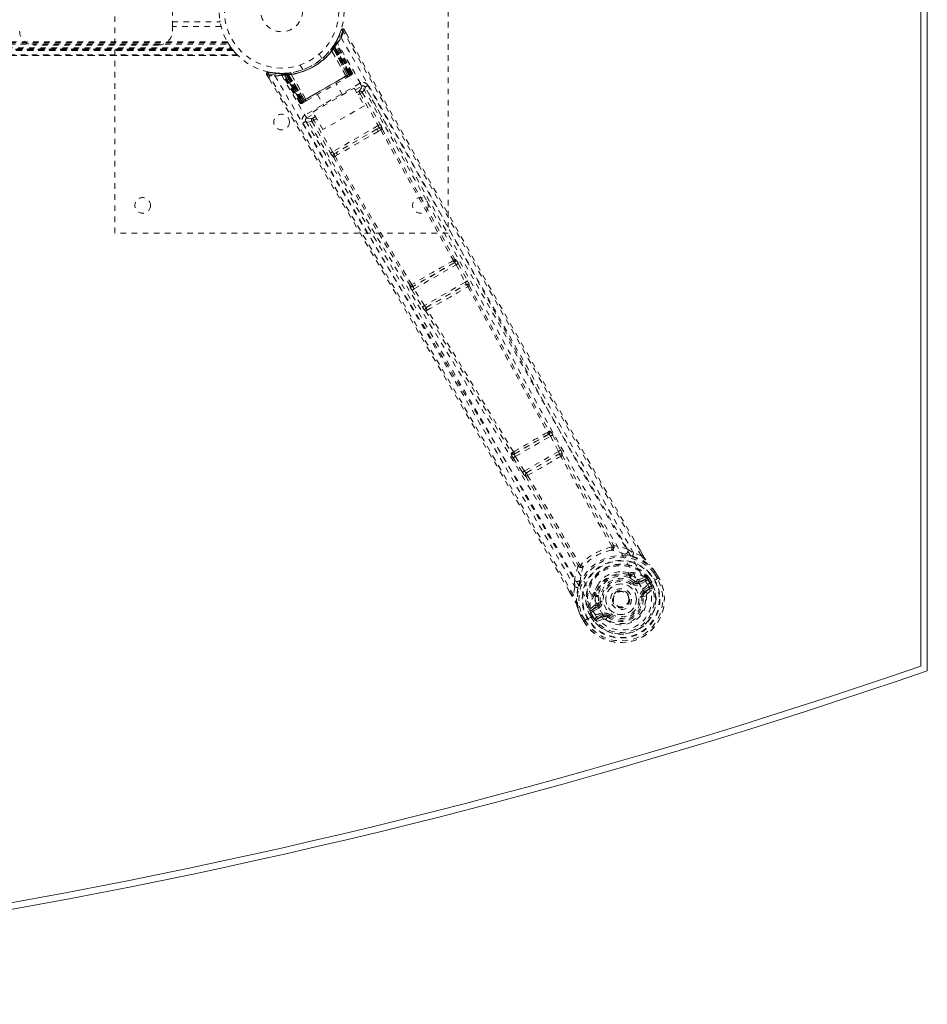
# Model space of a CAD drawing. Header units: inches. Extents: x 7.1 to 78.6, y 22.7 to 58.4.
# Tile 4 of 5: x 62.3 to 78.6, y 22.7 to 40.4. Entities that reach past the tile are written whole.
import ezdxf

# ---------------------------------------------------------------- set-up
doc = ezdxf.new("R2010")
doc.units = ezdxf.units.IN
doc.header["$MEASUREMENT"] = 0
doc.linetypes.add('SLD-Dashed', pattern=[0.075, 0.05, -0.025])
doc.linetypes.add('SLD-Solid', pattern=[0])

msp = doc.modelspace()

# ---------------------------------------------------------------- linework, layer by layer
at = {"color": 7, "linetype": 'SLD-Solid', "lineweight": 15}
for p, q in [((78.472, 28.767), (78.472, 52.348)), ((78.472, 52.348), (78.472, 28.767)), ((78.59, 52.432), (78.59, 28.682))]:
    msp.add_line(p, q, dxfattribs=at)
at = {"color": 7, "linetype": 'SLD-Dashed', "lineweight": 0}
for p, q in [((63.965, 36.557), (63.965, 44.557)), ((69.965, 44.557), (69.965, 36.557)), ((65, 40.276), (65, 40.839)), ((65, 40.36), (65.858, 40.36)), ((65.876, 40.276), (65, 40.276)), ((65, 40.276), (65, 40.192)), ((68.093, 40.217), (68.067, 40.203)), ((68.135, 40.143), (68.093, 40.217)), ((67.987, 40.08), (67.93, 39.974)), ((68.039, 40.212), (67.991, 40.091)), ((66.08, 39.863), (19.6, 39.863)), ((66.077, 39.867), (19.604, 39.867)), ((19.605, 39.869), (66.076, 39.869)), ((19.607, 39.871), (66.074, 39.871)), ((19.623, 39.893), (66.057, 39.893)), ((19.668, 39.959), (66.013, 39.959)), ((19.683, 39.984), (65.997, 39.984)), ((19.694, 40.002), (65.987, 40.002)), ((64.75, 39.942), (62.5, 39.942)), ((66.092, 39.848), (66.078, 39.865)), ((67.852, 39.861), (67.85, 39.859)), ((67.879, 39.896), (67.902, 39.879)), ((67.881, 39.899), (67.897, 39.923)), ((67.881, 39.899), (67.904, 39.882)), ((67.892, 39.916), (67.89, 39.912)), ((67.89, 39.912), (67.913, 39.895)), ((67.891, 39.885), (67.892, 39.886)), ((68.15, 39.398), (67.891, 39.885)), ((67.933, 39.951), (67.892, 39.886)), ((67.892, 39.916), (67.916, 39.899)), ((67.892, 39.886), (68.151, 39.399)), ((67.894, 39.917), (67.893, 39.916)), ((67.934, 39.98), (67.894, 39.917)), ((67.897, 39.923), (67.901, 39.928)), ((67.897, 39.923), (67.921, 39.907)), ((67.901, 39.928), (67.906, 39.936)), ((67.901, 39.928), (67.925, 39.912)), ((67.902, 39.879), (68.172, 39.411)), ((68.175, 39.413), (67.904, 39.882)), ((68.188, 39.42), (67.913, 39.895)), ((67.916, 39.899), (68.191, 39.422)), ((67.925, 39.912), (67.921, 39.907)), ((67.921, 39.907), (68.199, 39.426)), ((67.93, 39.942), (67.925, 39.941)), ((68.203, 39.429), (67.925, 39.912)), ((68.209, 39.428), (67.931, 39.954)), ((68.209, 39.433), (67.933, 39.951)), ((67.952, 39.983), (67.944, 39.97)), ((68.225, 39.442), (67.944, 39.97)), ((67.952, 40.012), (67.945, 39.999)), ((68.236, 39.448), (67.952, 39.983)), ((19.5, 39.752), (66.181, 39.752)), ((66.18, 39.752), (19.501, 39.752)), ((19.502, 39.752), (66.179, 39.752)), ((66.167, 39.764), (19.513, 39.764)), ((66.097, 39.842), (19.584, 39.842)), ((19.584, 39.842), (66.097, 39.842)), ((19.588, 39.847), (66.093, 39.847)), ((19.589, 39.848), (66.092, 39.848)), ((66.09, 39.851), (19.591, 39.851)), ((19.591, 39.851), (66.09, 39.851)), ((66.092, 39.848), (66.097, 39.842)), ((66.097, 39.842), (66.093, 39.847)), ((67.692, 39.699), (67.644, 39.782)), ((67.868, 39.839), (67.867, 39.837)), ((68.124, 39.383), (67.867, 39.837)), ((67.868, 39.839), (68.126, 39.383)), ((67.297, 39.582), (67.346, 39.499)), ((66.696, 39.41), (66.739, 39.338)), ((66.722, 39.426), (66.728, 39.455)), ((66.853, 39.44), (66.728, 39.455)), ((66.96, 39.43), (66.944, 39.43)), ((66.985, 39.416), (66.969, 39.416)), ((67.29, 38.902), (66.969, 39.416)), ((67.055, 39.433), (66.981, 39.43)), ((67.302, 38.909), (66.985, 39.416)), ((67.005, 39.419), (67.322, 38.916)), ((67.083, 39.419), (67.006, 39.416)), ((67.318, 38.918), (67.006, 39.416)), ((67.045, 39.404), (67.043, 39.433)), ((67.043, 39.433), (67.049, 39.433)), ((67.045, 39.404), (67.324, 38.921)), ((67.051, 39.404), (67.045, 39.404)), ((67.051, 39.404), (67.049, 39.433)), ((67.328, 38.924), (67.051, 39.404)), ((67.057, 39.434), (67.055, 39.433)), ((67.062, 39.434), (67.058, 39.434)), ((67.06, 39.405), (67.058, 39.434)), ((67.336, 38.928), (67.06, 39.405)), ((67.065, 39.405), (67.062, 39.434)), ((67.065, 39.405), (67.339, 38.93)), ((67.077, 39.435), (67.081, 39.436)), ((67.08, 39.407), (67.077, 39.435)), ((67.08, 39.407), (67.352, 38.937)), ((67.084, 39.407), (67.081, 39.436)), ((67.083, 39.419), (67.085, 39.42)), ((67.375, 38.951), (67.083, 39.419)), ((67.355, 38.939), (67.084, 39.407)), ((67.085, 39.42), (67.377, 38.952)), ((67.128, 39.442), (67.125, 39.441)), ((67.138, 39.417), (67.136, 39.417)), ((67.402, 38.965), (67.136, 39.417)), ((67.138, 39.417), (67.403, 38.967)), ((68.199, 39.426), (67.328, 38.924)), ((67.339, 38.93), (68.188, 39.42)), ((67.346, 39.499), (67.348, 39.5)), ((68.172, 39.411), (67.355, 38.939)), ((68.124, 39.383), (68.126, 39.383)), ((68.14, 39.359), (68.198, 39.392)), ((68.151, 39.399), (68.15, 39.398)), ((68.151, 39.399), (68.209, 39.433)), ((68.172, 39.411), (68.175, 39.413)), ((68.202, 39.395), (68.205, 39.397)), ((68.213, 39.401), (68.217, 39.404)), ((68.217, 39.404), (68.216, 39.406)), ((68.223, 39.407), (68.223, 39.407)), ((68.224, 39.408), (68.227, 39.41)), ((68.225, 39.442), (68.236, 39.448)), ((68.377, 39.255), (67.387, 38.683)), ((67.527, 38.737), (68.273, 39.167)), ((68.063, 39.046), (67.947, 39.248)), ((68.273, 39.167), (68.456, 38.85)), ((68.291, 39.135), (68.408, 39.203)), ((68.469, 39.186), (68.458, 39.199)), ((68.47, 39.184), (68.465, 39.192)), ((68.471, 39.182), (68.47, 39.184)), ((68.871, 38.474), (68.471, 39.183)), ((67.609, 39.053), (67.725, 38.851)), ((68.32, 39.086), (68.356, 39.107)), ((68.342, 39.047), (68.379, 39.068)), ((68.379, 39.068), (68.703, 38.493)), ((68.418, 39.09), (68.742, 38.515)), ((67.29, 38.902), (67.302, 38.909)), ((67.318, 38.918), (67.375, 38.951)), ((67.327, 38.891), (67.331, 38.892)), ((67.332, 38.893), (67.332, 38.893)), ((67.339, 38.897), (67.343, 38.899)), ((67.351, 38.903), (67.354, 38.905)), ((67.352, 38.937), (67.355, 38.939)), ((67.358, 38.908), (67.416, 38.941)), ((67.377, 38.952), (67.375, 38.951)), ((67.402, 38.965), (67.403, 38.967)), ((68.456, 38.85), (67.71, 38.42)), ((67.417, 38.631), (67.545, 38.705)), ((67.574, 38.655), (67.526, 38.628)), ((67.71, 38.42), (67.527, 38.737)), ((67.395, 38.586), (67.401, 38.569)), ((67.398, 38.576), (67.403, 38.568)), ((67.403, 38.568), (67.403, 38.566)), ((67.403, 38.566), (67.817, 37.865)), ((67.51, 38.566), (67.846, 37.998)), ((67.596, 38.616), (67.548, 38.589)), ((67.884, 38.021), (67.548, 38.589)), ((68.703, 38.493), (67.884, 38.021)), ((68.717, 38.45), (68.676, 38.427)), ((68.676, 38.427), (67.955, 38.011)), ((68.708, 38.391), (68.75, 38.416)), ((67.955, 38.011), (67.914, 37.987)), ((67.928, 37.941), (67.97, 37.965)), ((69.965, 36.557), (63.965, 36.557)), ((70.077, 36.024), (69.336, 35.596)), ((69.352, 35.553), (70.106, 35.989)), ((70.071, 36.023), (70.077, 36.024)), ((70.094, 36.084), (70.087, 36.083)), ((70.106, 35.989), (70.273, 35.678)), ((70.145, 36.01), (70.312, 35.699)), ((69.279, 35.617), (69.275, 35.611)), ((70.273, 35.678), (69.537, 35.254)), ((69.571, 35.221), (70.284, 35.632)), ((70.284, 35.632), (70.283, 35.632)), ((70.345, 35.614), (70.345, 35.615)), ((69.314, 35.53), (69.499, 35.23)), ((69.336, 35.596), (69.339, 35.601)), ((69.537, 35.254), (69.352, 35.553)), ((69.556, 35.159), (69.556, 35.159)), ((69.572, 35.221), (69.571, 35.221)), ((71.779, 32.995), (71.792, 32.998)), ((71.775, 32.938), (71.159, 32.582)), ((71.173, 32.538), (71.807, 32.904)), ((71.762, 32.935), (71.775, 32.938)), ((71.807, 32.904), (71.951, 32.631)), ((71.846, 32.925), (71.99, 32.651)), ((71.108, 32.607), (71.099, 32.597)), ((71.951, 32.631), (71.337, 32.277)), ((71.99, 32.651), (72.005, 32.621)), ((71.135, 32.514), (71.3, 32.253)), ((71.159, 32.582), (71.168, 32.592)), ((71.337, 32.277), (71.173, 32.538)), ((71.376, 32.247), (71.957, 32.583)), ((71.957, 32.583), (71.957, 32.582)), ((72.018, 32.563), (72.019, 32.564)), ((71.3, 32.253), (71.319, 32.225)), ((71.377, 32.247), (71.376, 32.247)), ((71.361, 32.184), (71.362, 32.184)), ((73.194, 30.871), (73.302, 30.804)), ((73.468, 30.766), (73.417, 30.854)), ((73.469, 30.766), (73.418, 30.854)), ((73.443, 30.752), (73.302, 30.804)), ((72.244, 30.193), (72.239, 30.32)), ((73.207, 30.451), (73.226, 30.442)), ((73.24, 30.386), (73.228, 30.405)), ((73.246, 30.421), (73.258, 30.402)), ((73.305, 30.271), (73.323, 30.294)), ((73.323, 30.294), (73.334, 30.288)), ((73.391, 30.286), (73.515, 30.329)), ((73.512, 30.365), (73.401, 30.326)), ((73.515, 30.329), (73.403, 30.264)), ((73.53, 30.303), (73.418, 30.238)), ((73.512, 30.365), (73.526, 30.361)), ((73.531, 30.359), (73.526, 30.361)), ((73.548, 30.341), (73.555, 30.33)), ((73.563, 30.327), (73.548, 30.341)), ((73.551, 30.237), (73.681, 30.312)), ((73.555, 30.33), (73.594, 30.263)), ((73.588, 30.343), (73.563, 30.327)), ((73.599, 30.266), (73.563, 30.327)), ((73.588, 30.343), (73.624, 30.281)), ((73.588, 30.343), (73.588, 30.343)), ((73.73, 30.341), (73.672, 30.441)), ((73.681, 30.312), (73.686, 30.315)), ((73.686, 30.315), (73.706, 30.326)), ((73.697, 30.456), (73.695, 30.459)), ((73.755, 30.353), (73.696, 30.455)), ((73.756, 30.355), (73.697, 30.456)), ((73.706, 30.326), (73.753, 30.353)), ((73.753, 30.353), (73.756, 30.355)), ((72.244, 30.193), (72.218, 30.045)), ((73.391, 30.286), (73.403, 30.264)), ((73.479, 30.133), (73.58, 30.191)), ((73.494, 30.107), (73.595, 30.165)), ((73.595, 30.165), (73.504, 30.089)), ((73.548, 30.069), (73.639, 30.149)), ((73.594, 30.263), (73.599, 30.266)), ((72.193, 30.029), (72.149, 30.106)), ((72.15, 30.107), (72.194, 30.03)), ((72.595, 30.077), (72.596, 30.098)), ((72.603, 30.05), (72.614, 30.031)), ((72.626, 30.057), (72.637, 30.038)), ((73.474, 30.021), (73.45, 30.018)), ((73.474, 30.031), (73.474, 30.021)), ((73.533, 30.029), (73.474, 30.021)), ((73.504, 30.089), (73.494, 30.107)), ((72.515, 29.777), (72.519, 29.792)), ((72.515, 29.777), (72.515, 29.772)), ((72.608, 29.868), (72.519, 29.792)), ((72.519, 29.792), (72.519, 29.792)), ((72.519, 29.792), (72.519, 29.792)), ((72.548, 29.771), (72.648, 29.857)), ((72.661, 29.836), (72.548, 29.771)), ((72.676, 29.81), (72.563, 29.745)), ((72.648, 29.857), (72.661, 29.836)), ((72.675, 29.92), (72.704, 29.924)), ((72.675, 29.907), (72.675, 29.92)), ((72.942, 29.893), (72.935, 29.907)), ((72.946, 29.886), (72.942, 29.893)), ((72.346, 29.68), (72.348, 29.677)), ((72.406, 29.575), (72.348, 29.677)), ((72.349, 29.677), (72.407, 29.575)), ((72.373, 29.691), (72.431, 29.591)), ((72.409, 29.577), (72.455, 29.604)), ((72.455, 29.604), (72.475, 29.616)), ((72.475, 29.616), (72.48, 29.619)), ((72.48, 29.619), (72.61, 29.694)), ((72.526, 29.728), (72.5, 29.715)), ((72.5, 29.715), (72.5, 29.715)), ((72.536, 29.652), (72.5, 29.715)), ((72.522, 29.748), (72.528, 29.737)), ((72.526, 29.729), (72.522, 29.748)), ((72.526, 29.728), (72.562, 29.667)), ((72.528, 29.737), (72.566, 29.669)), ((72.536, 29.652), (72.536, 29.652)), ((72.566, 29.669), (72.562, 29.667)), ((72.61, 29.694), (72.61, 29.694)), ((72.636, 29.646), (72.737, 29.704)), ((72.643, 29.573), (72.757, 29.612)), ((72.651, 29.62), (72.752, 29.678)), ((72.762, 29.66), (72.651, 29.62)), ((72.762, 29.66), (72.752, 29.678)), ((72.835, 29.653), (72.828, 29.658)), ((72.85, 29.672), (72.835, 29.653)), ((72.406, 29.575), (72.409, 29.577))]:
    msp.add_line(p, q, dxfattribs=at)
at = {"color": 7, "linetype": 'SLD-Dashed', "lineweight": 0, "flags": 128}
for points in [[(65.858, 40.36), (65.856, 40.371), (65.855, 40.379)], [(68.091, 40.216), (68.085, 40.221), (68.078, 40.226), (68.071, 40.229), (68.063, 40.231), (68.055, 40.229), (68.049, 40.226), (68.043, 40.221), (68.04, 40.214)], [(73.418, 30.854), (72.112, 33.121), (70.769, 35.482), (69.43, 37.851), (68.093, 40.217)], [(68.037, 40.077), (68.828, 38.697), (69.606, 37.311), (70.373, 35.922), (71.132, 34.532), (71.726, 33.444), (72.324, 32.362), (72.93, 31.291), (73.551, 30.237)], [(73.443, 30.752), (73.035, 31.456), (72.611, 32.192), (72.171, 32.958), (71.773, 33.655), (71.517, 34.104), (71.249, 34.576), (70.969, 35.068), (70.692, 35.558), (70.451, 35.983), (70.133, 36.546), (69.794, 37.145), (69.435, 37.78), (69.103, 38.369), (68.067, 40.203)], [(66.058, 39.893), (66.058, 39.893), (66.057, 39.893)], [(66.728, 39.452), (66.72, 39.452), (66.712, 39.45), (66.704, 39.446), (66.698, 39.441), (66.694, 39.435), (66.692, 39.427), (66.692, 39.42), (66.695, 39.413)], [(66.696, 39.411), (66.697, 39.41), (66.698, 39.412), (66.703, 39.415), (66.712, 39.42), (66.717, 39.423), (66.722, 39.426)], [(72.149, 30.106), (70.832, 32.381), (69.458, 34.727), (68.078, 37.069), (66.696, 39.411)], [(72.218, 30.045), (71.85, 30.685), (71.46, 31.361), (71.046, 32.072), (70.611, 32.82), (70.208, 33.508), (69.789, 34.223), (69.692, 34.388), (69.595, 34.554), (69.496, 34.721), (69.429, 34.836), (69.363, 34.948), (69.294, 35.064), (69.223, 35.186), (68.992, 35.577), (68.736, 36.012), (68.454, 36.49), (68.275, 36.793), (68.086, 37.113), (67.881, 37.46), (67.69, 37.784), (67.441, 38.206), (67.219, 38.581), (67.026, 38.91), (66.86, 39.191), (66.722, 39.426)], [(66.846, 39.389), (67.646, 38.014), (68.456, 36.647), (69.276, 35.288), (70.1, 33.937), (70.746, 32.878), (71.384, 31.819), (72.007, 30.759), (72.61, 29.694)], [(67.119, 39.442), (66.934, 39.43), (66.891, 39.435)], [(66.955, 39.428), (66.966, 39.421), (66.977, 39.412)], [(66.966, 39.421), (66.97, 39.417), (66.971, 39.416)], [(66.968, 39.395), (67.766, 38.025), (68.576, 36.662), (69.396, 35.308), (70.221, 33.961), (70.866, 32.906), (71.504, 31.85), (72.127, 30.791), (72.727, 29.727)], [(66.999, 39.43), (67.007, 39.431), (67.043, 39.433)], [(67.001, 39.422), (67.005, 39.417), (67.006, 39.416)], [(67.403, 38.967), (67.582, 39.07), (67.763, 39.175), (67.945, 39.28), (68.124, 39.383)], [(67.418, 38.942), (67.596, 39.045), (67.778, 39.15), (67.959, 39.255), (68.138, 39.358)], [(68.126, 39.383), (68.146, 39.378), (68.151, 39.377)], [(68.151, 39.377), (68.152, 39.388), (68.15, 39.398)], [(68.209, 39.433), (68.209, 39.432), (68.207, 39.431), (68.204, 39.43), (68.2, 39.427), (68.195, 39.424), (68.189, 39.421), (68.182, 39.417), (68.175, 39.413)], [(68.191, 39.422), (68.204, 39.429), (68.214, 39.436), (68.222, 39.44), (68.225, 39.442)], [(68.236, 39.448), (68.234, 39.447), (68.227, 39.443), (68.216, 39.436), (68.203, 39.429)], [(68.204, 39.398), (68.208, 39.4), (68.211, 39.4), (68.212, 39.401), (68.212, 39.401)], [(68.205, 39.397), (68.208, 39.399), (68.211, 39.4), (68.213, 39.401), (68.213, 39.402)], [(68.408, 39.203), (68.402, 39.166), (68.356, 39.107)], [(68.408, 39.203), (68.405, 39.207), (68.398, 39.219), (68.389, 39.235), (68.377, 39.255)], [(68.418, 39.09), (68.463, 39.149), (68.469, 39.182)], [(73.194, 30.871), (71.609, 33.636), (70.037, 36.409), (68.469, 39.186)], [(73.302, 30.804), (72.932, 31.445), (72.547, 32.114), (72.148, 32.811), (71.768, 33.476), (71.385, 34.15), (71.002, 34.825), (70.629, 35.483), (70.272, 36.114), (69.94, 36.703), (69.568, 37.362), (69.219, 37.98), (68.877, 38.587), (68.521, 39.216)], [(68.356, 39.107), (68.357, 39.106), (68.358, 39.104), (68.36, 39.1), (68.363, 39.095), (68.367, 39.089), (68.37, 39.083), (68.375, 39.076), (68.379, 39.068)], [(68.418, 39.09), (68.414, 39.088), (68.405, 39.083), (68.393, 39.076), (68.379, 39.068)], [(67.324, 38.921), (67.311, 38.914), (67.3, 38.908), (67.293, 38.903), (67.29, 38.902)], [(67.302, 38.909), (67.305, 38.91), (67.312, 38.915), (67.323, 38.921), (67.336, 38.928)], [(67.317, 38.918), (67.322, 38.912), (67.323, 38.911)], [(67.352, 38.937), (67.345, 38.933), (67.338, 38.93), (67.332, 38.926), (67.327, 38.923), (67.323, 38.921), (67.32, 38.919), (67.318, 38.918), (67.318, 38.918)], [(67.342, 38.899), (67.343, 38.899), (67.345, 38.9), (67.347, 38.902), (67.351, 38.903)], [(67.344, 38.9), (67.344, 38.9), (67.345, 38.901), (67.347, 38.902), (67.35, 38.905)], [(67.357, 38.907), (67.358, 38.908), (67.359, 38.908)], [(67.377, 38.952), (67.384, 38.945), (67.395, 38.941)], [(67.402, 38.965), (67.396, 38.945), (67.395, 38.941)], [(67.387, 38.683), (67.398, 38.664), (67.408, 38.647), (67.415, 38.636), (67.417, 38.631)], [(67.526, 38.628), (67.452, 38.618), (67.417, 38.631)], [(67.526, 38.628), (67.526, 38.627), (67.528, 38.624), (67.53, 38.621), (67.533, 38.616), (67.536, 38.61), (67.54, 38.603), (67.544, 38.596), (67.548, 38.589)], [(67.349, 38.539), (67.54, 38.215), (67.758, 37.846), (67.997, 37.441), (68.213, 37.075), (68.326, 36.884), (68.44, 36.692), (68.553, 36.5), (68.681, 36.283), (68.811, 36.063), (68.936, 35.85), (69.192, 35.416), (69.43, 35.013), (69.649, 34.641), (69.863, 34.277), (70.112, 33.854), (70.537, 33.129), (70.966, 32.397), (71.407, 31.639), (71.836, 30.9), (72.244, 30.193)], [(67.401, 38.569), (67.436, 38.556), (67.51, 38.566)], [(67.401, 38.569), (69.022, 35.823), (70.638, 33.075), (72.239, 30.32)], [(67.548, 38.589), (67.534, 38.581), (67.522, 38.573), (67.514, 38.568), (67.51, 38.566)], [(68.742, 38.515), (68.738, 38.513), (68.729, 38.508), (68.716, 38.501), (68.703, 38.493)], [(68.717, 38.45), (68.734, 38.456), (68.747, 38.454)], [(68.676, 38.427), (68.499, 38.324), (68.321, 38.221), (68.137, 38.116), (67.955, 38.011)], [(68.708, 38.391), (68.525, 38.285), (68.339, 38.178), (68.153, 38.071), (67.97, 37.965)], [(68.75, 38.416), (69.409, 37.242), (70.059, 36.064)], [(68.778, 38.434), (69.437, 37.26), (70.087, 36.083)], [(67.884, 38.021), (67.871, 38.013), (67.859, 38.005), (67.85, 38), (67.846, 37.998)], [(67.898, 37.926), (68.585, 36.769), (69.279, 35.617)], [(69.309, 35.632), (68.615, 36.784), (67.928, 37.941)], [(69.597, 37.098), (70.296, 35.828), (71.05, 34.44), (71.641, 33.353), (72.237, 32.273), (72.843, 31.204), (73.464, 30.152)], [(70.145, 36.01), (70.144, 36.009), (70.141, 36.008), (70.137, 36.006), (70.132, 36.003), (70.126, 36), (70.12, 35.996), (70.113, 35.993), (70.106, 35.989)], [(70.312, 35.699), (70.31, 35.698), (70.308, 35.697), (70.304, 35.695), (70.299, 35.692), (70.293, 35.689), (70.287, 35.686), (70.28, 35.682), (70.273, 35.678)], [(70.312, 35.699), (70.327, 35.669), (70.328, 35.668)], [(70.331, 35.629), (70.334, 35.628), (70.345, 35.614)], [(70.345, 35.614), (71.062, 34.302), (71.779, 32.995)], [(69.352, 35.553), (69.345, 35.549), (69.338, 35.545), (69.332, 35.541), (69.326, 35.538), (69.321, 35.535), (69.318, 35.532), (69.315, 35.531), (69.314, 35.53)], [(70.317, 35.595), (71.034, 34.281), (71.751, 32.973)], [(69.537, 35.254), (69.53, 35.249), (69.524, 35.245), (69.518, 35.241), (69.512, 35.238), (69.507, 35.235), (69.503, 35.233), (69.501, 35.231), (69.499, 35.23)], [(69.499, 35.23), (69.518, 35.202), (69.519, 35.2)], [(69.556, 35.159), (70.334, 33.881), (71.108, 32.607)], [(71.141, 32.621), (70.367, 33.896), (69.587, 35.174)], [(71.775, 32.938), (71.782, 32.937), (71.79, 32.93), (71.799, 32.919), (71.803, 32.912), (71.807, 32.904)], [(71.846, 32.925), (71.844, 32.924), (71.841, 32.922), (71.837, 32.92), (71.833, 32.918), (71.827, 32.915), (71.821, 32.911), (71.814, 32.908), (71.807, 32.904)], [(71.99, 32.651), (71.986, 32.649), (71.976, 32.644), (71.964, 32.638), (71.951, 32.631)], [(71.951, 32.631), (71.954, 32.623), (71.957, 32.615), (71.96, 32.6), (71.96, 32.589), (71.959, 32.585), (71.958, 32.583), (71.957, 32.583)], [(71.173, 32.538), (71.166, 32.534), (71.159, 32.53), (71.153, 32.526), (71.148, 32.522), (71.143, 32.519), (71.139, 32.517), (71.137, 32.515), (71.135, 32.514)], [(71.173, 32.538), (71.168, 32.545), (71.164, 32.552), (71.158, 32.566), (71.157, 32.576), (71.159, 32.582)], [(72.911, 30.923), (72.447, 31.728), (71.99, 32.541)], [(72.018, 32.564), (72.475, 31.751), (72.939, 30.946)], [(71.337, 32.277), (71.331, 32.272), (71.324, 32.268), (71.318, 32.265), (71.313, 32.261), (71.308, 32.258), (71.304, 32.256), (71.301, 32.254), (71.3, 32.253)], [(71.362, 32.184), (71.837, 31.383), (72.302, 30.579)], [(71.395, 32.198), (71.871, 31.396), (72.336, 30.591)], [(72.908, 30.908), (72.917, 30.903), (72.926, 30.901), (72.935, 30.901), (72.942, 30.905), (72.947, 30.912), (72.949, 30.92), (72.948, 30.93), (72.945, 30.94)], [(72.908, 30.908), (72.912, 30.915), (72.912, 30.919), (72.912, 30.921), (72.911, 30.923)], [(73.194, 30.871), (73.073, 30.914), (72.945, 30.94)], [(73.159, 30.777), (73.146, 30.78), (73.138, 30.782)], [(73.285, 30.748), (73.434, 30.691), (73.58, 30.597)], [(73.469, 30.766), (73.469, 30.766), (73.468, 30.766), (73.466, 30.765), (73.463, 30.763), (73.458, 30.761), (73.453, 30.758), (73.448, 30.755), (73.443, 30.752)], [(72.304, 30.57), (72.263, 30.447), (72.239, 30.32)], [(72.304, 30.57), (72.311, 30.562), (72.319, 30.557), (72.328, 30.555), (72.336, 30.556), (72.343, 30.56), (72.348, 30.567), (72.351, 30.576), (72.35, 30.586)], [(72.336, 30.591), (72.337, 30.589), (72.339, 30.588), (72.343, 30.587), (72.35, 30.586)], [(73.587, 30.589), (73.584, 30.594), (73.58, 30.597)], [(73.695, 30.459), (73.641, 30.53), (73.58, 30.597)], [(73.697, 30.456), (73.639, 30.532), (73.587, 30.589)], [(72.344, 30.324), (72.343, 30.316), (72.339, 30.303)], [(73.207, 30.451), (73.113, 30.465), (73.056, 30.463)], [(73.323, 30.294), (73.27, 30.333), (73.221, 30.36)], [(73.258, 30.402), (73.31, 30.374), (73.366, 30.332)], [(73.366, 30.332), (73.387, 30.324), (73.401, 30.326)], [(73.53, 30.303), (73.527, 30.308), (73.525, 30.313), (73.522, 30.317), (73.52, 30.321), (73.518, 30.324), (73.517, 30.327), (73.516, 30.328), (73.515, 30.329)], [(73.555, 30.33), (73.545, 30.315), (73.53, 30.303)], [(73.563, 30.327), (73.563, 30.327), (73.563, 30.327)], [(73.695, 30.459), (73.694, 30.459), (73.693, 30.458), (73.69, 30.456), (73.688, 30.453), (73.684, 30.451), (73.68, 30.448), (73.676, 30.444), (73.672, 30.441)], [(73.672, 30.441), (73.677, 30.444), (73.682, 30.447), (73.687, 30.45), (73.691, 30.452), (73.694, 30.454), (73.697, 30.455), (73.697, 30.456), (73.697, 30.456)], [(73.756, 30.355), (73.756, 30.355), (73.755, 30.355), (73.753, 30.353), (73.75, 30.352), (73.746, 30.35), (73.741, 30.347), (73.735, 30.344), (73.73, 30.341)], [(72.3, 30.179), (72.275, 30.022), (72.283, 29.849)], [(72.662, 30.236), (72.632, 30.188), (72.596, 30.098)], [(73.464, 30.152), (73.498, 30.082), (73.517, 30.005), (73.518, 29.925), (73.501, 29.846), (73.469, 29.77), (73.423, 29.701), (73.364, 29.641), (73.296, 29.593), (73.219, 29.558), (73.139, 29.537), (73.056, 29.531), (72.974, 29.541), (72.897, 29.567), (72.828, 29.608), (72.771, 29.662), (72.727, 29.727)], [(73.287, 30.247), (73.29, 30.251), (73.293, 30.256), (73.297, 30.26), (73.299, 30.263), (73.302, 30.266), (73.303, 30.268), (73.304, 30.27), (73.305, 30.271)], [(73.418, 30.238), (73.415, 30.243), (73.413, 30.248), (73.41, 30.252), (73.408, 30.256), (73.406, 30.26), (73.404, 30.262), (73.404, 30.264), (73.403, 30.264)], [(73.479, 30.133), (73.482, 30.128), (73.485, 30.123), (73.487, 30.118), (73.49, 30.115), (73.491, 30.111), (73.493, 30.109), (73.494, 30.107), (73.494, 30.107)], [(73.58, 30.191), (73.602, 30.199), (73.626, 30.197)], [(73.595, 30.165), (73.595, 30.166), (73.594, 30.167), (73.592, 30.17), (73.59, 30.173), (73.588, 30.177), (73.586, 30.181), (73.583, 30.186), (73.58, 30.191)], [(72.218, 30.045), (72.213, 30.042), (72.208, 30.039), (72.203, 30.036), (72.199, 30.033), (72.195, 30.031), (72.193, 30.03), (72.193, 30.029), (72.193, 30.029)], [(72.614, 30.031), (72.613, 29.971), (72.62, 29.901)], [(73.421, 30.015), (73.426, 30.015), (73.432, 30.016), (73.437, 30.017), (73.441, 30.017), (73.445, 30.018), (73.448, 30.018), (73.45, 30.018), (73.45, 30.018)], [(72.283, 29.849), (72.285, 29.843), (72.287, 29.838)], [(72.283, 29.849), (72.308, 29.772), (72.346, 29.68)], [(72.348, 29.677), (72.311, 29.765), (72.287, 29.838)], [(72.548, 29.771), (72.549, 29.77), (72.55, 29.769), (72.551, 29.766), (72.553, 29.763), (72.555, 29.759), (72.558, 29.755), (72.56, 29.75), (72.563, 29.745)], [(72.62, 29.901), (72.617, 29.879), (72.608, 29.868)], [(72.676, 29.81), (72.673, 29.815), (72.67, 29.819), (72.667, 29.824), (72.665, 29.828), (72.663, 29.831), (72.662, 29.833), (72.661, 29.835), (72.661, 29.836)], [(72.734, 29.928), (72.728, 29.927), (72.723, 29.926), (72.718, 29.926), (72.713, 29.925), (72.71, 29.924), (72.707, 29.924), (72.705, 29.924), (72.704, 29.924)], [(72.346, 29.68), (72.347, 29.681), (72.348, 29.681), (72.351, 29.682), (72.355, 29.684), (72.359, 29.685), (72.363, 29.687), (72.368, 29.689), (72.373, 29.691)], [(72.348, 29.677), (72.347, 29.676), (72.348, 29.677), (72.35, 29.678), (72.354, 29.68), (72.358, 29.682), (72.363, 29.685), (72.368, 29.688), (72.373, 29.691)], [(72.431, 29.591), (72.425, 29.588), (72.42, 29.584), (72.415, 29.582), (72.411, 29.579), (72.408, 29.577), (72.406, 29.576), (72.405, 29.575), (72.406, 29.575)], [(72.526, 29.728), (72.526, 29.728), (72.526, 29.729)], [(72.563, 29.745), (72.546, 29.738), (72.528, 29.737)], [(72.562, 29.667), (72.559, 29.665), (72.553, 29.662), (72.545, 29.657), (72.536, 29.652)], [(72.607, 29.609), (72.618, 29.63), (72.636, 29.646)], [(72.636, 29.646), (72.638, 29.641), (72.641, 29.636), (72.644, 29.631), (72.646, 29.628), (72.648, 29.624), (72.649, 29.622), (72.65, 29.62), (72.651, 29.62)], [(72.737, 29.704), (72.739, 29.699), (72.742, 29.694), (72.745, 29.69), (72.747, 29.686), (72.749, 29.683), (72.75, 29.68), (72.751, 29.679), (72.752, 29.678)], [(72.868, 29.696), (72.865, 29.691), (72.861, 29.687), (72.858, 29.683), (72.855, 29.679), (72.853, 29.676), (72.851, 29.674), (72.85, 29.672), (72.85, 29.672)]]:
    msp.add_lwpolyline(points, dxfattribs=at)
at = {"color": 7, "linetype": 'SLD-Dashed', "lineweight": 0}
for centre, radius in [((66.965, 40.557), 1.125), ((66.965, 40.557), 1.03), ((66.965, 40.557), 0.376), ((66.965, 38.557), 0.141), ((64.465, 37.057), 0.141), ((69.465, 37.057), 0.141), ((73.077, 29.971), 0.7), ((73.077, 29.971), 0.69), ((73.077, 29.971), 0.623), ((73.077, 29.971), 0.32), ((73.077, 29.971), 0.275), ((73.077, 29.971), 0.188), ((73.077, 29.971), 0.157), ((73.077, 29.971), 0.142), ((73.077, 29.971), 0.139), ((73.077, 29.971), 0.138)]:
    msp.add_circle(centre, radius, dxfattribs=at)
for centre, radius, start, end in [((66.947, 40.593), 1.206, 334.6778, 341.8734), ((68.067, 40.203), 0.03, 29.4674, 162.1545), ((62.5, 40.192), 0.25, 180, 270), ((64.75, 40.192), 0.25, 270, 360), ((66.965, 40.558), 1.158, 257.8714, 342.1368), ((66.966, 40.557), 1.127, 329.5249, 334.6585), ((66.862, 40.767), 1.363, 324.4473, 329.5874), ((66.972, 40.555), 1.12, 334.6373, 342.102), ((68.011, 40.062), 0.03, 30.2575, 154.0793), ((68.034, 40.148), 0.0637, 58.5985, 85.805), ((66.97, 40.56), 1.13, 209.5815, 212.1294), ((66.951, 40.547), 1.107, 216.1574, 218.1454), ((66.94, 40.535), 1.092, 217.6141, 225.7632), ((66.949, 40.585), 1.19, 270.8801, 329.1199), ((66.965, 40.557), 1.127, 270.4732, 329.5268), ((66.966, 40.556), 1.155, 274.2142, 325.7857), ((66.966, 40.556), 1.155, 274.9104, 325.0896), ((66.966, 40.556), 1.155, 275.8866, 324.1134), ((67.883, 39.867), 0.031, 190.2226, 241.685), ((67.226, 40.192), 0.732, 331.2375, 335.2461), ((67.172, 40.412), 0.874, 323.5636, 325.4762), ((67.976, 39.846), 0.109, 121.2506, 150.4792), ((67.918, 39.901), 0.0297, 145.5268, 208.5208), ((67.917, 39.899), 0.0297, 145.4493, 208.5184), ((68.013, 39.845), 0.137, 119.4044, 143.517), ((67.159, 40.239), 0.826, 334.4251, 339.5914), ((67.183, 40.233), 0.805, 335.5296, 340.9267), ((67.151, 40.248), 0.844, 336.4939, 341.7217), ((67.96, 39.965), 0.0299, 149.2393, 208.2095), ((67.209, 40.417), 0.846, 328.8026, 330.3418), ((67.941, 39.943), 0.0429, 47.0146, 95.8227), ((67.971, 39.984), 0.0299, 150.3021, 208.0904), ((67.978, 39.998), 0.03, 151.0764, 208.0207), ((-66.071, -37.721), 154.932, 28.89972, 30.09799), ((66.984, 40.526), 1.12, 277.9257, 322.0744), ((67.884, 39.868), 0.0345, 194.8322, 241.044), ((66.722, 39.426), 0.03, 77.8469, 210.5317), ((66.943, 40.584), 1.2, 258.1036, 265.3371), ((66.964, 40.551), 1.121, 257.8972, 265.3612), ((66.872, 39.404), 0.03, 85.9296, 209.7334), ((66.836, 40.754), 1.365, 270.4173, 275.5484), ((66.965, 40.557), 1.128, 265.3425, 270.4733), ((66.944, 39.4), 0.03, 31.9803, 88.9227), ((66.965, 40.548), 1.118, 268.9233, 269.8106), ((66.945, 39.359), 0.0707, 61.4584, 88.8937), ((66.966, 40.393), 0.963, 269.626, 272.5174), ((66.96, 39.4), 0.0299, 31.9078, 89.6971), ((66.964, 40.582), 1.154, 269.9245, 273.9568), ((67.009, 39.405), 0.0429, 144.1735, 192.9922), ((67.139, 40.236), 0.837, 258.2594, 263.5254), ((66.981, 39.4), 0.03, 46.8725, 91.2413), ((66.965, 40.557), 1.127, 270.7805, 275.7096), ((66.981, 39.4), 0.0299, 31.7998, 90.7502), ((67.138, 40.209), 0.808, 259.0823, 264.4627), ((67.143, 40.221), 0.816, 260.3786, 265.6044), ((67.058, 39.404), 0.0297, 31.4757, 94.476), ((67.059, 39.404), 0.0297, 31.4726, 94.5544), ((67.152, 40.149), 0.733, 264.7564, 268.7668), ((67.105, 39.418), 0.0311, 358.3234, 49.6447), ((67.104, 39.417), 0.0345, 358.9668, 45.1541), ((68.124, 39.381), 0.0266, 300.8097, 351.4342), ((68.125, 39.385), 0.0299, 300.1918, 28.2016), ((67.792, 39.184), 0.443, 27.1712, 30.9192), ((67.793, 39.184), 0.445, 27.1759, 30.9042), ((67.823, 39.201), 0.425, 27.0518, 30.9521), ((68.176, 39.42), 0.0353, 291.8162, 20.675), ((67.462, 38.997), 0.844, 28.4093, 30.2276), ((68.183, 39.418), 0.03, 300.0639, 28.0633), ((67.848, 39.216), 0.409, 26.9302, 30.9897), ((68.197, 39.429), 0.0315, 299.304, 332.3765), ((68.256, 39.293), 0.119, 105.9048, 109.5565), ((68.198, 39.428), 0.03, 323.4973, 28.0221), ((68.21, 39.434), 0.03, 300.0061, 28.0086), ((68.209, 39.434), 0.0305, 320.7087, 27.6495), ((68.43, 39.164), 0.105, 29.364, 120.0832), ((68.43, 39.164), 0.045, 52.0115, 119.9784), ((69.929, 36.693), 2.889, 119.1646, 120.3544), ((68.379, 39.068), 0.0451, 29.619, 119.5733), ((67.316, 38.918), 0.03, 211.9927, 299.9958), ((67.316, 38.919), 0.0305, 212.3649, 279.3708), ((67.327, 38.925), 0.03, 211.9775, 276.5659), ((67.343, 38.934), 0.03, 211.9321, 299.9374), ((68.032, 39.326), 0.816, 209.7635, 211.6435), ((67.327, 38.926), 0.0315, 267.9504, 300.6814), ((67.686, 39.122), 0.409, 209.0065, 213.0608), ((67.412, 38.81), 0.115, 130.0983, 133.9667), ((67.706, 39.134), 0.424, 209.0465, 212.9591), ((67.71, 39.136), 0.424, 209.0461, 212.9597), ((67.742, 39.154), 0.446, 209.0998, 212.8188), ((67.741, 39.154), 0.442, 209.0825, 212.836), ((67.401, 38.967), 0.0299, 211.7987, 299.8124), ((67.405, 38.965), 0.0265, 248.3658, 299.3847), ((67.439, 38.592), 0.105, 119.9128, 210.6399), ((67.44, 38.592), 0.045, 120.021, 187.9913), ((67.549, 38.589), 0.0451, 120.4244, 210.3582), ((68.818, 36.079), 2.865, 119.6412, 120.8411), ((68.64, 38.448), 0.0773, 1.6197, 35.4679), ((68.681, 38.384), 0.0756, 25.3497, 61.8372), ((68.498, 38.359), 0.289, 14.9786, 32.6485), ((68.743, 38.416), 0.0384, 27.0802, 85.3625), ((68.647, 38.368), 0.0652, 20.5405, 63.5538), ((68.627, 38.643), 0.258, 298.4455, 305.7743), ((68.103, 38.131), 0.289, 207.3523, 225.0236), ((67.955, 38.053), 0.0772, 204.5282, 238.3884), ((67.938, 37.948), 0.0456, 121.9208, 209.0057), ((67.793, 38.161), 0.258, 294.2213, 301.5588), ((67.989, 37.984), 0.075, 178.0038, 214.8098), ((68.021, 38.007), 0.0652, 176.4367, 219.4347), ((87.747, 4.563), 36.127, 119.3134, 120.6867), ((86.224, 7.201), 33.041, 119.2678, 120.7322), ((69.998, 36.186), 0.136, 296.7334, 311.1191), ((70.014, 36.03), 0.0567, 353.3892, 37.5183), ((70.048, 36.062), 0.0451, 300.5806, 28.0275), ((70.054, 36.063), 0.0451, 300.5538, 28.0599), ((70.048, 35.971), 0.0601, 16.8947, 61.4094), ((69.941, 35.924), 0.222, 22.8798, 46.3593), ((69.49, 35.664), 0.222, 193.6443, 217.1166), ((69.313, 35.635), 0.0451, 211.9421, 299.4421), ((69.235, 35.745), 0.136, 288.8666, 303.2774), ((69.317, 35.64), 0.0451, 211.9693, 299.423), ((69.362, 35.653), 0.057, 202.6064, 246.4878), ((53.258, 64.298), 33.341, 299.2942, 300.7058), ((70.222, 35.642), 0.0626, 351.5359, 35.5248), ((70.305, 35.595), 0.0433, 52.7778, 120.2181), ((70.252, 35.57), 0.0697, 20.9144, 63.0656), ((70.306, 35.593), 0.0451, 28.3737, 119.3683), ((70.261, 35.707), 0.125, 296.4454, 312.2351), ((70.228, 35.605), 0.118, 4.6488, 32.0139), ((69.396, 35.595), 0.0601, 178.6019, 223.0986), ((53.169, 64.453), 33.569, 299.2813, 300.7188), ((69.623, 35.256), 0.118, 207.9897, 235.3615), ((69.594, 35.279), 0.0626, 204.483, 248.456), ((69.594, 35.182), 0.0451, 120.6343, 211.6236), ((69.595, 35.182), 0.0451, 120.6348, 211.632), ((69.519, 35.276), 0.123, 287.6589, 303.6644), ((69.641, 35.218), 0.0697, 176.9386, 219.08), ((89.953, 0.741), 37.017, 119.455, 120.5447), ((71.71, 33.055), 0.0918, 296.0198, 318.5474), ((71.702, 32.937), 0.0607, 358.2998, 36.2287), ((71.739, 32.974), 0.0451, 300.8911, 27.4034), ((71.752, 32.977), 0.0451, 300.8625, 27.511), ((71.692, 32.867), 0.165, 20.5959, 52.3652), ((87.905, 4.289), 32.881, 119.4018, 120.5981), ((71.262, 32.619), 0.165, 187.6352, 219.4063), ((71.137, 32.621), 0.0451, 212.4909, 299.1353), ((71.09, 32.697), 0.092, 281.4623, 303.9909), ((71.146, 32.631), 0.0451, 212.6015, 299.1044), ((71.197, 32.646), 0.0612, 203.9343, 241.5388), ((71.926, 32.571), 0.0933, 355.8674, 32.4636), ((54.979, 61.318), 33.376, 299.4251, 300.5748), ((55.339, 60.695), 32.709, 299.3987, 300.6012), ((71.978, 32.542), 0.0451, 27.8538, 118.9509), ((71.979, 32.543), 0.0451, 27.8557, 118.9597), ((71.909, 32.509), 0.0873, 21.8104, 56.8089), ((71.951, 32.621), 0.089, 296.1836, 319.6163), ((71.389, 32.304), 0.0588, 207.8404, 256.6296), ((71.399, 32.208), 0.0451, 121.0393, 212.1461), ((71.4, 32.208), 0.0451, 121.0449, 212.1503), ((71.464, 32.252), 0.0872, 183.1891, 218.1917), ((71.401, 32.268), 0.0933, 207.5376, 244.1306), ((71.346, 32.271), 0.0879, 280.2426, 303.9552), ((73.084, 29.959), 0.965, 100.5266, 139.4745), ((73.048, 30.022), 0.844, 99.7729, 140.2273), ((72.89, 30.913), 0.0608, 283.4584, 26.3314), ((72.833, 30.886), 0.0786, 336.2657, 16.6737), ((72.764, 29.978), 0.888, 65.0294, 80.8692), ((72.874, 30.993), 0.0795, 297.4883, 323.9459), ((72.951, 30.953), 0.0143, 206.6178, 242.4738), ((73.14, 30.843), 0.0608, 268.0309, 27.62), ((73.077, 29.971), 0.787, 38.3239, 201.6761), ((73.077, 29.971), 0.758, 38.3239, 201.6761), ((72.736, 28.613), 2.205, 75.5692, 78.9413), ((72.677, 30.96), 0.644, 340.7415, 345.9111), ((76.26, 33.117), 3.678, 220.0116, 223.237), ((74.523, 31.342), 1.201, 208.6554, 218.8152), ((72.294, 30.658), 0.0795, 276.0556, 302.5084), ((72.29, 30.571), 0.0143, 357.5525, 33.3762), ((72.355, 30.604), 0.0608, 213.6674, 316.5432), ((73.228, 30.246), 0.887, 159.1303, 174.9707), ((72.408, 30.64), 0.0786, 223.325, 263.7398), ((73.077, 29.971), 0.632, 36.0642, 203.9358), ((73.077, 29.971), 0.602, 36.2697, 203.7303), ((72.291, 30.352), 0.0608, 212.3809, 331.9722), ((74.428, 29.587), 2.208, 161.0614, 164.4278), ((73.077, 29.971), 0.78, 210, 29.4852), ((73.077, 29.971), 0.78, 210.5288, 29.4712), ((73.077, 29.971), 0.75, 210.4562, 29.5438), ((73.096, 29.939), 0.494, 76.9723, 163.0276), ((73.083, 29.961), 0.453, 69.7481, 170.2512), ((73.068, 29.987), 0.476, 91.4716, 148.5277), ((73.074, 29.977), 0.411, 69.0117, 170.9886), ((73.077, 29.971), 0.376, 52.774, 187.226), ((73.077, 29.971), 0.346, 52.774, 187.2261), ((73.239, 29.955), 0.497, 54.8144, 93.6303), ((73.17, 30.436), 0.0404, 337.2292, 22.6933), ((73.201, 30.388), 0.0326, 31.6485, 77.8226), ((73.23, 30.39), 0.0305, 253.9344, 24.3666), ((73.203, 30.393), 0.0371, 299.2749, 349.8293), ((73.206, 30.403), 0.0444, 25.0094, 62.69), ((73.204, 30.45), 0.0506, 298.2477, 325.6809), ((73.216, 30.431), 0.0505, 298.2686, 325.7533), ((73.293, 29.985), 0.439, 60.0687, 96.0867), ((73.337, 30.321), 0.031, 241.5904, 20.0542), ((73.375, 30.311), 0.0299, 301.0513, 29.0013), ((73.501, 30.356), 0.0305, 299.0389, 6.1719), ((73.48, 30.292), 0.0843, 35.3967, 52.6298), ((73.672, 30.441), 0.03, 30.2178, 35.2738), ((72.42, 30.812), 0.644, 254.0877, 259.2601), ((73.077, 29.971), 0.629, 210.5444, 29.4557), ((73.077, 29.971), 0.599, 210.5443, 29.4557), ((73.084, 29.96), 0.543, 209.366, 30.6339), ((73.077, 29.971), 0.275, 0.0001, 179.9999), ((73.077, 29.971), 0.157, 95.1542, 140.0596), ((73.359, 30.341), 0.119, 232.7727, 300.0007), ((73.359, 30.341), 0.089, 232.774, 300), ((73.364, 30.336), 0.0567, 238.2288, 297.9768), ((73.539, 30.03), 0.119, 120, 187.2269), ((73.344, 30.362), 0.242, 299.7354, 328.8242), ((73.077, 29.971), 0.593, 22.3909, 29.4476), ((73.611, 30.14), 0.0299, 17.887, 121.9555), ((74.039, 29.517), 0.869, 118.48, 120.4352), ((73.435, 30.119), 0.206, 8.3448, 22.3359), ((71.167, 29.404), 1.202, 21.1862, 31.3433), ((68.762, 28.788), 3.678, 16.7625, 19.9878), ((73.004, 29.825), 0.491, 146.1266, 185.5131), ((72.958, 29.791), 0.44, 143.935, 179.9015), ((72.639, 30.075), 0.0444, 177.3913, 214.9991), ((72.629, 30.123), 0.0404, 217.2994, 262.7815), ((72.599, 30.1), 0.0506, 274.3261, 301.7448), ((72.639, 30.048), 0.0305, 215.6319, 346.0665), ((72.61, 30.081), 0.0504, 274.2167, 301.7583), ((72.654, 30.073), 0.0326, 162.158, 208.3726), ((72.649, 30.073), 0.0371, 250.1682, 300.7275), ((73.132, 30.007), 0.465, 175.836, 190.795), ((73.077, 29.971), 0.459, 232.774, 7.226), ((73.077, 29.971), 0.275, 180.0001, 359.9999), ((73.077, 29.971), 0.4, 232.774, 7.226), ((73.077, 29.971), 0.376, 232.774, 7.226), ((73.077, 29.971), 0.346, 232.7738, 7.2262), ((73.539, 30.03), 0.089, 120, 187.226), ((73.545, 30.03), 0.0715, 124.7809, 179.761), ((73.519, 30.063), 0.0301, 12.3462, 118.5783), ((73.578, 30.035), 0.0455, 131.3628, 187.4619), ((72.533, 29.797), 0.0306, 233.831, 300.957), ((72.628, 29.792), 0.115, 189.6872, 202.2972), ((72.634, 29.883), 0.0299, 210.9979, 298.9503), ((72.644, 29.921), 0.031, 220.1663, 358.1949), ((72.618, 29.905), 0.0565, 301.9584, 1.562), ((72.616, 29.913), 0.089, 300, 7.226), ((72.616, 29.913), 0.119, 300.0018, 7.2237), ((73.077, 29.971), 0.593, 210.5524, 217.6091), ((72.77, 29.735), 0.206, 217.657, 231.6609), ((72.603, 29.943), 0.249, 271.7055, 299.8614), ((72.665, 29.593), 0.0299, 118.0519, 222.0996), ((72.796, 29.601), 0.119, 52.7751, 119.9994), ((72.777, 29.635), 0.0301, 121.4551, 227.6195), ((72.796, 29.601), 0.089, 52.774, 120), ((72.772, 29.569), 0.0455, 52.5358, 108.6398), ((72.792, 29.596), 0.0714, 60.3136, 115.2503), ((73.935, 28.78), 1.404, 141.5639, 143.9862)]:
    msp.add_arc(centre, radius, start, end, dxfattribs=at)
at = {"color": 7, "linetype": 'SLD-Solid', "lineweight": 15}
for radius, start, end in [(109.387, 250.98951, 289.01049), (109.387, 250.98951, 289.01049), (109.505, 250.94543, 289.05457)]:
    msp.add_arc((42.84, 132.188), radius, start, end, dxfattribs=at)

doc.saveas('drawing.dxf')
